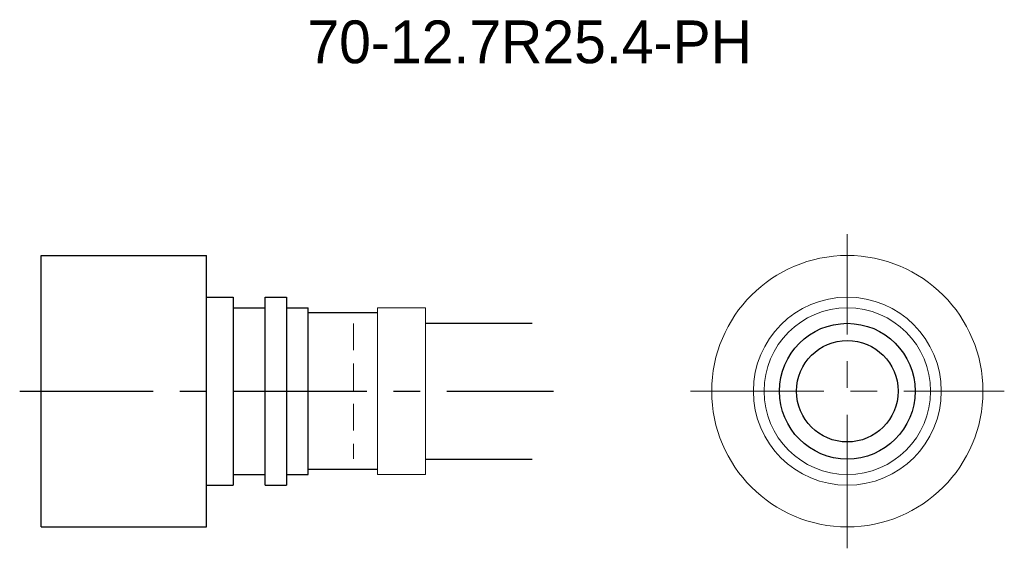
# Model space of a CAD drawing. Extents: x -3.3 to 88.9, y -2 to 47.5.
import ezdxf
from ezdxf.enums import TextEntityAlignment as Align

# ---------------------------------------------------------------- set-up
doc = ezdxf.new("R2010")
doc.units = 0
doc.header["$LTSCALE"] = 10
doc.linetypes.add('CENTER', pattern=[2, 1.25, -0.25, 0.25, -0.25])
doc.linetypes.add('HIDDEN', pattern=[0.375, 0.25, -0.125])
doc.layers.get('0').update_dxf_attribs({"linetype": 'CONTINUOUS'})
for name, color, linetype in [('HOJO', 4, 'CONTINUOUS'), ('L-CENTER', 1, 'CENTER'), ('L-HIDDEN', 3, 'HIDDEN')]:
    doc.layers.add(name, color=color, linetype=linetype)

msp = doc.modelspace()

# ---------------------------------------------------------------- linework, layer by layer
for p, q in [((-1.301, 0.013), (-1.301, 25.413)), ((-1.301, 25.413), (14.199, 25.413)), ((14.199, 0.013), (14.199, 25.413)), ((14.199, 21.513), (16.699, 21.513)), ((16.699, 21.513), (16.699, 3.913)), ((19.699, 21.513), (21.699, 21.513)), ((19.699, 3.913), (19.699, 21.513)), ((21.699, 21.513), (21.699, 3.913)), ((16.699, 20.513), (19.699, 20.513)), ((21.699, 20.513), (23.699, 20.513)), ((23.699, 4.913), (23.699, 20.513)), ((30.199, 20.038), (23.699, 20.038)), ((16.699, 4.913), (19.699, 4.913)), ((21.699, 4.913), (23.699, 4.913)), ((30.199, 5.388), (23.699, 5.388)), ((14.199, 3.913), (16.699, 3.913)), ((19.699, 3.913), (21.699, 3.913)), ((-1.301, 0.013), (14.199, 0.013))]:
    msp.add_line(p, q)
at = {"lineweight": 0}
for p, q in [((30.199, 20.513), (30.199, 4.913)), ((34.699, 20.513), (30.199, 20.513)), ((34.699, 20.513), (34.699, 4.913)), ((30.199, 4.913), (34.699, 4.913))]:
    msp.add_line(p, q, dxfattribs=at)
for radius in [12.7, 8.8, 7.8]:
    msp.add_circle((74.2, 12.713), radius, dxfattribs=at)
for radius in [6.35, 4.75]:
    msp.add_circle((74.2, 12.713), radius)
at = {"layer": 'HOJO'}
for p, q in [((34.699, 19.063), (44.699, 19.063)), ((34.699, 6.363), (44.699, 6.363))]:
    msp.add_line(p, q, dxfattribs=at)
at = {"layer": 'L-CENTER', "lineweight": 0}
for p, q in [((74.2, -1.987), (74.2, 27.413)), ((59.5, 12.713), (88.9, 12.713))]:
    msp.add_line(p, q, dxfattribs=at)
at = {"layer": 'L-CENTER'}
msp.add_line((-3.301, 12.713), (46.699, 12.713), dxfattribs=at)
at = {"layer": 'L-HIDDEN', "lineweight": 0}
msp.add_line((27.949, 19.038), (27.949, 6.388), dxfattribs=at)

# ---------------------------------------------------------------- texts
at = {"layer": 'HOJO', "lineweight": 0}
msp.add_text('70-12.7R25.4-PH', height=4, dxfattribs=at).set_placement((44.45, 45.4), align=Align.MIDDLE_CENTER)

doc.saveas('drawing.dxf')
